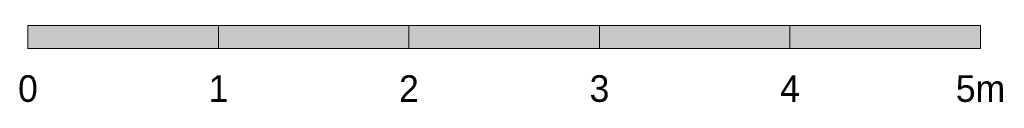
# Model space of a CAD drawing. Header units: millimetres. Extents: x -17780 to 9963, y -7160 to 19069.
# Tile 1 of 17: x -17780 to -12612, y -6663 to -6261. Entities that reach past the tile are written whole.
import ezdxf
from ezdxf.enums import TextEntityAlignment as Align

# ---------------------------------------------------------------- set-up
doc = ezdxf.new("R2010")
doc.units = ezdxf.units.MM
for name, color, linetype in [('FILL-INK', 7, 'Continuous'), ('FILL-WHITE', 7, 'Continuous'), ('LINE-INK', 7, 'Continuous'), ('TEXT-INK', 7, 'Continuous')]:
    doc.layers.add(name, color=color, linetype=linetype)

msp = doc.modelspace()

# ---------------------------------------------------------------- hatches: boundary and pattern name
at = {"layer": 'FILL-INK', "true_color": 0x14141a}
h = msp.add_hatch(color=250, dxfattribs=at)
h.dxf.hatch_style = 1
h.paths.add_polyline_path([(-17737, -6380.6), (-16737, -6380.6), (-16737, -6260.6), (-17737, -6260.6)])
h = msp.add_hatch(color=250, dxfattribs=at)
h.dxf.hatch_style = 1
h.paths.add_polyline_path([(-15737, -6380.6), (-14737, -6380.6), (-14737, -6260.6), (-15737, -6260.6)])
h = msp.add_hatch(color=250, dxfattribs=at)
h.dxf.hatch_style = 1
h.paths.add_polyline_path([(-13737, -6380.6), (-12737, -6380.6), (-12737, -6260.6), (-13737, -6260.6)])
at = {"layer": 'FILL-WHITE', "true_color": 0xffffff}
h = msp.add_hatch(color=7, dxfattribs=at)
h.dxf.hatch_style = 1
h.paths.add_polyline_path([(-16737, -6380.6), (-15737, -6380.6), (-15737, -6260.6), (-16737, -6260.6)])
h = msp.add_hatch(color=7, dxfattribs=at)
h.dxf.hatch_style = 1
h.paths.add_polyline_path([(-14737, -6380.6), (-13737, -6380.6), (-13737, -6260.6), (-14737, -6260.6)])

# ---------------------------------------------------------------- linework, layer by layer
at = {"layer": 'LINE-INK', "lineweight": 5}
for points in [[(-17737, -6380.6), (-16737, -6380.6), (-16737, -6260.6), (-17737, -6260.6)], [(-16737, -6380.6), (-15737, -6380.6), (-15737, -6260.6), (-16737, -6260.6)], [(-15737, -6380.6), (-14737, -6380.6), (-14737, -6260.6), (-15737, -6260.6)], [(-14737, -6380.6), (-13737, -6380.6), (-13737, -6260.6), (-14737, -6260.6)], [(-13737, -6380.6), (-12737, -6380.6), (-12737, -6260.6), (-13737, -6260.6)]]:
    msp.add_lwpolyline(points, close=True, dxfattribs=at)

# ---------------------------------------------------------------- texts
at = {"layer": 'TEXT-INK'}
for s, p in [('0', (-17737, -6660.6)), ('1', (-16737, -6660.6)), ('2', (-15737, -6660.6)), ('3', (-14737, -6660.6)), ('4', (-13737, -6660.6)), ('5m', (-12737, -6660.6))]:
    msp.add_text(s, height=139.7, dxfattribs=at).set_placement(p, align=Align.CENTER)

doc.saveas('drawing.dxf')
